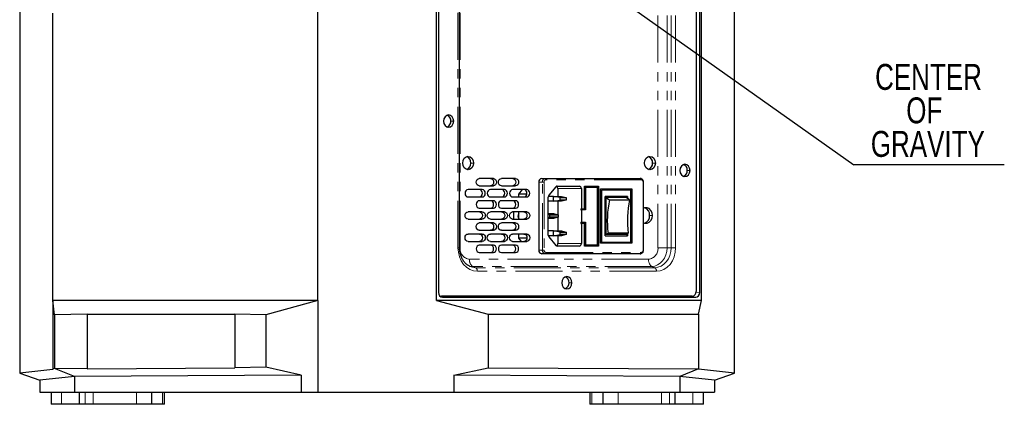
# Model space of a CAD drawing. Header units: millimetres. Extents: x 0 to 841, y 0 to 594.
# Tile 16 of 22: x 567 to 700, y 228 to 280. Entities that reach past the tile are written whole.
import ezdxf

# ---------------------------------------------------------------- set-up
doc = ezdxf.new("R2010")
doc.units = ezdxf.units.MM
doc.linetypes.add('PHANTOM', pattern=[12.7, 6.35, -1.27, 1.27, -1.27, 1.27, -1.27])
doc.layers.add('SLD-0_0', color=7, linetype='Continuous')
doc.styles.add('SLDTEXTSTYLE0', font='TXT', dxfattribs={"width": 0.75})
doc.dimstyles.new('SLDDIMSTYLE1', dxfattribs={"dimtxt": 0.18, "dimasz": 3.302, "dimexe": 0, "dimexo": 0.0625, "dimgap": 0, "dimtad": 0, "dimtih": 1, "dimtoh": 1, "dimdec": 0, "dimrnd": 1e-09, "dimzin": 0, "dimdsep": 46, "dimtxsty": 'Standard', "dimsah": 1, "dimcen": 0.09, "dimadec": 0, "dimazin": 0, "dimtfac": 3.302, "dimtdec": 0, "dimtofl": 0, "dimtmove": 0, "dimatfit": 3, "dimfxl": 1, "dimfrac": 2, "dimtolj": 1, "dimtzin": 0, "dimarcsym": 0})

# ---------------------------------------------------------------- blocks, each defined once
blk = doc.blocks.new('SW_NOTE_0_8')
at = {"layer": 'SLD-0_0', "color": 0}
blk.add_line((20.32, 0), (0, 0), dxfattribs=at)
at = {"layer": 'SLD-0_0', "color": 0, "char_height": 3.5, "attachment_point": 2, "style": 'SLDTEXTSTYLE0'}
for s, insert in [('CENTER', (10.07, 13.61)), ('OF', (9.5, 9.09)), ('GRAVITY', (9.98, 4.56))]:
    blk.add_mtext(s, dxfattribs=dict(at, insert=insert))

msp = doc.modelspace()

# ---------------------------------------------------------------- linework, layer by layer
at = {"color": 7, "linetype": 'Continuous', "lineweight": 25}
for p, q in [((566.932432, 379.187638), (566.932432, 231.917146)), ((663.558217, 231.917146), (663.558217, 379.187638)), ((607.219112, 241.724505), (607.219112, 363.660711)), ((623.271537, 241.724505), (623.271537, 363.660711)), ((659.099509, 241.724505), (659.099509, 363.660711)), ((623.527075, 362.58384), (623.527075, 242.801376)), ((658.35122, 362.275941), (658.35122, 242.942608)), ((658.843971, 242.801376), (658.843971, 362.58384)), ((626.379421, 248.833043), (626.379421, 356.385507)), ((571.39114, 241.724505), (571.39114, 280.534343)), ((630.950272, 258.188054), (629.038917, 258.188054)), ((633.953829, 258.188054), (632.042475, 258.188054)), ((637.499349, 258.191387), (637.977329, 258.191387)), ((637.977329, 258.191387), (650.810711, 258.191387)), ((629.038917, 257.188054), (630.950272, 257.188054)), ((632.042475, 257.188054), (633.953829, 257.188054)), ((637.089773, 257.691387), (637.089773, 248.524721)), ((637.089773, 257.524721), (637.089773, 248.858054)), ((639.385509, 257.060423), (638.453256, 255.922352)), ((639.578585, 257.158054), (642.578261, 257.158054)), ((643.260888, 257.158054), (645.172243, 257.158054)), ((643.260888, 254.108054), (643.260888, 257.158054)), ((643.320936, 256.991387), (643.320936, 253.941387)), ((643.320936, 256.991387), (643.397413, 256.991387)), ((643.397413, 256.991387), (643.397413, 253.941387)), ((645.035717, 256.991387), (643.397413, 256.991387)), ((645.035717, 249.224721), (645.035717, 256.991387)), ((645.095766, 257.158054), (645.095766, 249.058054)), ((645.172243, 257.158054), (645.172243, 249.058054)), ((651.250428, 248.524722), (651.250428, 257.691387)), ((629.448493, 256.688054), (627.537138, 256.688054)), ((627.537138, 255.688054), (629.448493, 255.688054)), ((632.452051, 256.688054), (630.540696, 256.688054)), ((630.540696, 255.688054), (632.452051, 255.688054)), ((635.455608, 256.688054), (633.544253, 256.688054)), ((633.544253, 255.688054), (635.455608, 255.688054)), ((634.371983, 256.074721), (634.874397, 256.688054)), ((634.371983, 255.688054), (634.371983, 256.074721)), ((635.47214, 256.074721), (634.371983, 256.074721)), ((638.373281, 250.529458), (638.373281, 255.686649)), ((639.060893, 255.774721), (638.382984, 255.774721)), ((639.962186, 255.608054), (639.060893, 255.774721)), ((639.060893, 255.774721), (640.153095, 255.774721)), ((639.060893, 255.108054), (639.060893, 255.774721)), ((639.658403, 256.824721), (639.658403, 255.774721)), ((639.962186, 255.608054), (640.781338, 255.608054)), ((639.962186, 255.274721), (639.962186, 255.608054)), ((640.153095, 255.774721), (640.781338, 255.608054)), ((640.781338, 255.608054), (640.781338, 255.274721)), ((642.851312, 256.824721), (642.851312, 254.108054)), ((645.445293, 249.441387), (645.445293, 256.774721)), ((645.445293, 256.774721), (649.677579, 256.774721)), ((645.54358, 256.608054), (645.54358, 249.608054)), ((645.54358, 256.608054), (645.581819, 256.608054)), ((645.581819, 256.608054), (645.581819, 249.608054)), ((649.541054, 256.608054), (645.581819, 256.608054)), ((646.059657, 250.458054), (646.059657, 255.758054)), ((649.063215, 255.758054), (646.059657, 255.758054)), ((648.888451, 255.608054), (646.157944, 255.608054)), ((646.157944, 255.608054), (646.635925, 255.304745)), ((646.157944, 255.608054), (646.157944, 250.608054)), ((649.366432, 255.304745), (648.888451, 255.608054)), ((649.024977, 255.758054), (649.024977, 255.52142)), ((649.063215, 255.758054), (649.063215, 255.497155)), ((649.541054, 249.608054), (649.541054, 256.608054)), ((649.639341, 256.774721), (649.639341, 249.441387)), ((649.677579, 256.774721), (649.677579, 249.441387)), ((630.950272, 255.188054), (629.038917, 255.188054)), ((629.038917, 254.188054), (630.950272, 254.188054)), ((633.953829, 255.188054), (632.042475, 255.188054)), ((632.042475, 254.188054), (633.953829, 254.188054)), ((639.060893, 255.108054), (638.373281, 255.108054)), ((639.060893, 255.108054), (639.962186, 255.274721)), ((640.153095, 255.108054), (639.060893, 255.108054)), ((639.658403, 255.108054), (639.658403, 253.282874)), ((640.781338, 255.274721), (639.962186, 255.274721)), ((640.781338, 255.274721), (640.153095, 255.108054)), ((646.635925, 255.304745), (649.366432, 255.304745)), ((629.448493, 253.688054), (627.537138, 253.688054)), ((632.452051, 253.688054), (630.540696, 253.688054)), ((635.455608, 253.688054), (633.544253, 253.688054)), ((633.658907, 253.674721), (633.666555, 253.688054)), ((633.658907, 253.674721), (633.658907, 252.688054)), ((634.371983, 252.688054), (634.371983, 253.688054)), ((638.373281, 253.441387), (639.060893, 253.441387)), ((638.596933, 253.274721), (638.373281, 253.316078)), ((638.373281, 252.90003), (638.596933, 252.941387)), ((638.596933, 252.941387), (638.596933, 253.274721)), ((638.596933, 253.274721), (639.689136, 253.274721)), ((639.689136, 252.941387), (638.596933, 252.941387)), ((639.060893, 253.441387), (639.689136, 253.274721)), ((639.689136, 252.941387), (639.060893, 252.774721)), ((639.658403, 252.933234), (639.658403, 251.108054)), ((639.689136, 253.274721), (639.689136, 252.941387)), ((642.774835, 254.108054), (642.774835, 253.941387)), ((642.774835, 254.108054), (642.851312, 254.108054)), ((642.774835, 253.941387), (642.851312, 253.941387)), ((642.851312, 254.108054), (643.260888, 254.108054)), ((642.851312, 253.941387), (642.851312, 252.274721)), ((643.397413, 253.941387), (642.851312, 253.941387)), ((627.537138, 252.688054), (629.448493, 252.688054)), ((630.950272, 252.188054), (629.038917, 252.188054)), ((630.540696, 252.688054), (632.452051, 252.688054)), ((633.953829, 252.188054), (632.042475, 252.188054)), ((633.544253, 252.688054), (635.455608, 252.688054)), ((639.060893, 252.774721), (638.373281, 252.774721)), ((642.774835, 252.274721), (642.774835, 252.108054)), ((642.774835, 252.274721), (642.851312, 252.274721)), ((642.774835, 252.108054), (642.851312, 252.108054)), ((642.851312, 252.274721), (643.397413, 252.274721)), ((642.851312, 252.108054), (642.851312, 249.391387)), ((643.260888, 252.108054), (642.851312, 252.108054)), ((643.260888, 249.058054), (643.260888, 252.108054)), ((643.320936, 252.274721), (643.320936, 249.224721)), ((643.397413, 252.274721), (643.397413, 249.224721)), ((629.448493, 250.688054), (627.537138, 250.688054)), ((629.038917, 251.188054), (630.950272, 251.188054)), ((632.452051, 250.688054), (630.540696, 250.688054)), ((632.042475, 251.188054), (633.953829, 251.188054)), ((635.455608, 250.688054), (633.544253, 250.688054)), ((634.371983, 250.141387), (634.371983, 250.688054)), ((639.060893, 251.108054), (638.373281, 251.108054)), ((639.060893, 250.441387), (638.382984, 250.441387)), ((638.453256, 250.293756), (639.385509, 249.155685)), ((639.962186, 250.941387), (639.060893, 251.108054)), ((639.060893, 251.108054), (640.153095, 251.108054)), ((639.060893, 250.441387), (639.060893, 251.108054)), ((639.060893, 250.441387), (639.962186, 250.608054)), ((640.153095, 250.441387), (639.060893, 250.441387)), ((639.658403, 250.441387), (639.658403, 249.391387)), ((639.962186, 250.941387), (640.781338, 250.941387)), ((639.962186, 250.608054), (639.962186, 250.941387)), ((640.781338, 250.608054), (639.962186, 250.608054)), ((640.153095, 251.108054), (640.781338, 250.941387)), ((640.781338, 250.608054), (640.153095, 250.441387)), ((640.781338, 250.941387), (640.781338, 250.608054)), ((646.059657, 250.458054), (649.063215, 250.458054)), ((646.444041, 250.7896), (646.157944, 250.608054)), ((648.888451, 250.608054), (646.157944, 250.608054)), ((649.174548, 250.7896), (646.444041, 250.7896)), ((648.888451, 250.608054), (649.174548, 250.7896)), ((649.024977, 250.694688), (649.024977, 250.458054)), ((649.063215, 250.718952), (649.063215, 250.458054)), ((627.537138, 249.688054), (629.448493, 249.688054)), ((630.950272, 249.188054), (629.038917, 249.188054)), ((630.540696, 249.688054), (632.452051, 249.688054)), ((633.953829, 249.188054), (632.042475, 249.188054)), ((633.544253, 249.688054), (635.455608, 249.688054)), ((635.481012, 250.141387), (634.371983, 250.141387)), ((634.743332, 249.688054), (634.371983, 250.141387)), ((642.578261, 249.058054), (639.578585, 249.058054)), ((645.172243, 249.058054), (643.260888, 249.058054)), ((643.320936, 249.224721), (643.397413, 249.224721)), ((643.397413, 249.224721), (645.035717, 249.224721)), ((649.677579, 249.441387), (645.445293, 249.441387)), ((645.54358, 249.608054), (645.581819, 249.608054)), ((645.581819, 249.608054), (649.541054, 249.608054)), ((629.038917, 248.188054), (630.950272, 248.188054)), ((632.042475, 248.188054), (633.953829, 248.188054)), ((637.977329, 248.024721), (637.499349, 248.024721)), ((650.810711, 248.024721), (637.977329, 248.024721)), ((623.737333, 242.275941), (623.946834, 242.275941)), ((657.805118, 242.275941), (623.946834, 242.275941)), ((571.627151, 239.776347), (571.39114, 241.724505)), ((607.219112, 241.724505), (571.39114, 241.724505)), ((571.39114, 241.724505), (571.39114, 232.412551)), ((607.219112, 241.724505), (600.187816, 239.778142)), ((607.219112, 241.724505), (607.219112, 229.316937)), ((659.099509, 241.724505), (623.271537, 241.724505)), ((623.271537, 241.724505), (630.245324, 239.859275)), ((623.851482, 242.192608), (657.62827, 242.192608)), ((624.072428, 242.135623), (658.298618, 242.135623)), ((658.692787, 239.859275), (659.099509, 241.724505)), ((576.044238, 239.859275), (571.627151, 239.776347)), ((571.627151, 239.776347), (571.627151, 232.525194)), ((576.044238, 239.859275), (595.998948, 239.859275)), ((576.044238, 239.859275), (576.044238, 232.483573)), ((600.187816, 239.778142), (595.998948, 239.859275)), ((595.998948, 239.859275), (595.998948, 232.605509)), ((600.187816, 239.778142), (600.187816, 232.698207)), ((630.245324, 239.859275), (630.245324, 232.631457)), ((630.245324, 239.859275), (658.692787, 239.859275)), ((658.692787, 239.859275), (658.692787, 232.45765)), ((566.934487, 231.918373), (571.39114, 232.412551)), ((566.967912, 231.895695), (569.660416, 230.923993)), ((571.627151, 232.525194), (571.39114, 232.412551)), ((571.627226, 232.525168), (571.627151, 232.525194)), ((574.357638, 231.444846), (571.627226, 232.525168)), ((576.044238, 232.483573), (571.627226, 232.525168)), ((604.97293, 231.631924), (574.357638, 231.444846)), ((576.044238, 232.483573), (595.998948, 232.605509)), ((600.187816, 232.698207), (595.998948, 232.605509)), ((604.97293, 231.631924), (600.187816, 232.698207)), ((604.97293, 231.631924), (604.97293, 229.316937)), ((625.596252, 231.631444), (630.245324, 232.631457)), ((656.133011, 231.444846), (625.596252, 231.631444)), ((625.596252, 231.631444), (625.596252, 229.316937)), ((630.245324, 232.631457), (658.692716, 232.457626)), ((658.692716, 232.457626), (656.133011, 231.444846)), ((658.692716, 232.457626), (658.692787, 232.45765)), ((658.692787, 232.45765), (663.556162, 231.918373)), ((660.830233, 230.923993), (663.522737, 231.895695)), ((574.357638, 231.444846), (569.660416, 230.923993)), ((569.660416, 230.923993), (569.660416, 229.316937)), ((574.357638, 231.444846), (574.357638, 229.316937)), ((656.133011, 231.444846), (656.133011, 229.316937)), ((660.830233, 230.923993), (656.133011, 231.444846)), ((660.830233, 230.923993), (660.830233, 229.316937)), ((569.660416, 229.316937), (574.357638, 229.316937)), ((571.171037, 229.316937), (571.171037, 227.682937)), ((574.357638, 229.316937), (604.97293, 229.316937)), ((574.984892, 229.316937), (574.984892, 227.682937)), ((584.773887, 227.682937), (584.773887, 229.316937)), ((586.50233, 227.682937), (586.50233, 229.316937)), ((604.97293, 229.316937), (607.219112, 229.316937)), ((607.219112, 229.316937), (625.596252, 229.316937)), ((625.596252, 229.316937), (656.133011, 229.316937)), ((644.005302, 229.316937), (644.005302, 227.682937)), ((645.747632, 229.316937), (645.747632, 227.682937)), ((655.536627, 227.682937), (655.536627, 229.316937)), ((656.133011, 229.316937), (660.830233, 229.316937)), ((659.336595, 227.682937), (659.336595, 229.316937)), ((572.580247, 227.682937), (571.171037, 227.682937)), ((574.984892, 227.682937), (572.580247, 227.682937)), ((574.992315, 227.682937), (574.984892, 227.682937)), ((575.771477, 227.682937), (574.992315, 227.682937)), ((576.846087, 227.682937), (575.771477, 227.682937)), ((582.701273, 227.682937), (576.846087, 227.682937)), ((584.773887, 227.682937), (582.701273, 227.682937)), ((586.229228, 227.682937), (584.773887, 227.682937)), ((586.50233, 227.682937), (586.229228, 227.682937)), ((644.278404, 227.682937), (644.005302, 227.682937)), ((645.747632, 227.682937), (644.278404, 227.682937)), ((647.820246, 227.682937), (645.747632, 227.682937)), ((653.675432, 227.682937), (647.820246, 227.682937)), ((654.750042, 227.682937), (653.675432, 227.682937)), ((655.529204, 227.682937), (654.750042, 227.682937)), ((655.536627, 227.682937), (655.529204, 227.682937)), ((657.927384, 227.682937), (655.536627, 227.682937)), ((659.336595, 227.682937), (657.927384, 227.682937))]:
    msp.add_line(p, q, dxfattribs=at)
at = {"color": 8, "linetype": 'PHANTOM', "lineweight": 18}
for p, q in [((566.934487, 379.182748), (566.934487, 231.918373)), ((663.556162, 231.918373), (663.556162, 379.182748)), ((626.166209, 248.833043), (626.166209, 356.385507)), ((626.449075, 248.833043), (626.449075, 356.385507)), ((653.199763, 356.385507), (653.199763, 248.833043)), ((654.429398, 356.385507), (654.429398, 248.833043)), ((654.970925, 356.385507), (654.970925, 248.833043)), ((655.585743, 356.385507), (655.585743, 248.833043)), ((625.202753, 265.942608), (625.585138, 265.942608)), ((627.891991, 260.275941), (628.274375, 260.275941)), ((652.466552, 260.275941), (652.848937, 260.275941)), ((657.149683, 259.275941), (657.532067, 259.275941)), ((637.567753, 257.691387), (637.089773, 257.691387)), ((637.567753, 248.524721), (637.567753, 257.691387)), ((637.799874, 257.691386), (637.799875, 248.524721)), ((650.906306, 258.024721), (638.072926, 258.024721)), ((651.179358, 248.524722), (651.179358, 257.691386)), ((642.851312, 256.824721), (639.658403, 256.824721)), ((652.06988, 253.191387), (652.452264, 253.191387)), ((639.658403, 249.391387), (642.851312, 249.391387)), ((626.166209, 248.833043), (626.37942, 248.833043)), ((626.449075, 248.833043), (626.379421, 248.833043)), ((637.089773, 248.524721), (637.567753, 248.524721)), ((637.567753, 248.524721), (637.799875, 248.524721)), ((638.072925, 248.191387), (650.906306, 248.191387)), ((653.199763, 248.833043), (654.429398, 248.833043)), ((654.970925, 248.833043), (654.429398, 248.833043)), ((655.585743, 248.833043), (654.970925, 248.833043)), ((651.9284, 247.280995), (627.720438, 247.280995)), ((628.554587, 246.137113), (628.155254, 246.310699)), ((652.363215, 246.310699), (628.155254, 246.310699)), ((652.762549, 246.137113), (652.363215, 246.310699)), ((652.762549, 246.137113), (628.554587, 246.137113)), ((652.979957, 245.651965), (628.771995, 245.651965)), ((641.176218, 244.109275), (641.558603, 244.109275)), ((658.345185, 242.843777), (658.843971, 242.801376)), ((623.984561, 242.144301), (624.072428, 242.135623)), ((658.298618, 242.135623), (657.62827, 242.192608)), ((572.580247, 227.682937), (572.580247, 229.316937)), ((574.992315, 227.682937), (574.992315, 229.316937)), ((575.771477, 227.682937), (575.771477, 229.316937)), ((576.846087, 227.682937), (576.846087, 229.316937)), ((582.701273, 227.682937), (582.701273, 229.316937)), ((586.229228, 227.682937), (586.229228, 229.316937)), ((644.278404, 227.682937), (644.278404, 229.316937)), ((647.820246, 227.682937), (647.820246, 229.316937)), ((653.675432, 227.682937), (653.675432, 229.316937)), ((654.750042, 227.682937), (654.750042, 229.316937)), ((655.529204, 227.682937), (655.529204, 229.316937)), ((657.927384, 227.682937), (657.927384, 229.316937))]:
    msp.add_line(p, q, dxfattribs=at)
at = {"color": 7, "linetype": 'Continuous', "lineweight": 25, "flags": 128}
for points in [[(625.585138, 265.942608), (625.533176, 266.261511), (625.385201, 266.531864), (625.163741, 266.712507), (624.902511, 266.775941), (624.641281, 266.712507), (624.419821, 266.531864), (624.271846, 266.261511), (624.219884, 265.942608)], [(624.219884, 265.942608), (624.271846, 265.623705), (624.419821, 265.353352), (624.641281, 265.172708), (624.902511, 265.109275), (625.163741, 265.172708), (625.385201, 265.353352), (625.533176, 265.623705), (625.585138, 265.942608)], [(626.799902, 260.275941), (626.85602, 260.620356), (627.015833, 260.912337), (627.25501, 261.107433), (627.537138, 261.175941), (627.819267, 261.107433), (628.058444, 260.912337), (628.218256, 260.620356), (628.274375, 260.275941)], [(651.374463, 260.275941), (651.430582, 260.620356), (651.590395, 260.912337), (651.829571, 261.107433), (652.1117, 261.175941), (652.393828, 261.107433), (652.633005, 260.912337), (652.792818, 260.620356), (652.848937, 260.275941)], [(628.274375, 260.275941), (628.218256, 259.931526), (628.058444, 259.639545), (627.819267, 259.44445), (627.537138, 259.375941), (627.25501, 259.44445), (627.015833, 259.639545), (626.85602, 259.931526), (626.799902, 260.275941)], [(652.848937, 260.275941), (652.792818, 259.931526), (652.633005, 259.639545), (652.393828, 259.44445), (652.1117, 259.375941), (651.829571, 259.44445), (651.590395, 259.639545), (651.430582, 259.931526), (651.374463, 260.275941)], [(657.532067, 259.275941), (657.480106, 259.594844), (657.332131, 259.865197), (657.110671, 260.045841), (656.849441, 260.109275), (656.588211, 260.045841), (656.366751, 259.865197), (656.218776, 259.594844), (656.166814, 259.275941)], [(629.038917, 257.188054), (628.882179, 257.226114), (628.749303, 257.3345), (628.660518, 257.496712), (628.629341, 257.688054), (628.660518, 257.879396), (628.749303, 258.041607), (628.882179, 258.149994), (629.038917, 258.188054)], [(630.567888, 258.188054), (630.724626, 258.149994), (630.857502, 258.041607), (630.946287, 257.879396), (630.977464, 257.688054), (630.946287, 257.496712), (630.857502, 257.3345), (630.724626, 257.226114), (630.567888, 257.188054)], [(630.950272, 258.188054), (631.10701, 258.149994), (631.239886, 258.041607), (631.328671, 257.879396), (631.359848, 257.688054), (631.328671, 257.496712), (631.239886, 257.3345), (631.10701, 257.226114), (630.950272, 257.188054)], [(632.042475, 257.188054), (631.885737, 257.226114), (631.752861, 257.3345), (631.664076, 257.496712), (631.632899, 257.688054), (631.664076, 257.879396), (631.752861, 258.041607), (631.885737, 258.149994), (632.042475, 258.188054)], [(633.571445, 258.188054), (633.728183, 258.149994), (633.861059, 258.041607), (633.949844, 257.879396), (633.981021, 257.688054), (633.949844, 257.496712), (633.861059, 257.3345), (633.728183, 257.226114), (633.571445, 257.188054)], [(633.953829, 258.188054), (634.110567, 258.149994), (634.243443, 258.041607), (634.332228, 257.879396), (634.363405, 257.688054), (634.332228, 257.496712), (634.243443, 257.3345), (634.110567, 257.226114), (633.953829, 257.188054)], [(656.166814, 259.275941), (656.218776, 258.957038), (656.366751, 258.686686), (656.588211, 258.506042), (656.849441, 258.442608), (657.110671, 258.506042), (657.332131, 258.686686), (657.480106, 258.957038), (657.532067, 259.275941)], [(627.537138, 256.688054), (627.3804, 256.649994), (627.247524, 256.541607), (627.15874, 256.379396), (627.127562, 256.188054), (627.15874, 255.996712), (627.247524, 255.8345), (627.3804, 255.726114), (627.537138, 255.688054)], [(629.066109, 255.688054), (629.222847, 255.726114), (629.355723, 255.8345), (629.444508, 255.996712), (629.475685, 256.188054), (629.444508, 256.379396), (629.355723, 256.541607), (629.222847, 256.649994), (629.066109, 256.688054)], [(629.448493, 255.688054), (629.605231, 255.726114), (629.738107, 255.8345), (629.826892, 255.996712), (629.858069, 256.188054), (629.826892, 256.379396), (629.738107, 256.541607), (629.605231, 256.649994), (629.448493, 256.688054)], [(630.540696, 256.688054), (630.383958, 256.649994), (630.251082, 256.541607), (630.162297, 256.379396), (630.13112, 256.188054), (630.162297, 255.996712), (630.251082, 255.8345), (630.383958, 255.726114), (630.540696, 255.688054)], [(632.069666, 255.688054), (632.226404, 255.726114), (632.35928, 255.8345), (632.448065, 255.996712), (632.479242, 256.188054), (632.448065, 256.379396), (632.35928, 256.541607), (632.226404, 256.649994), (632.069666, 256.688054)], [(632.452051, 255.688054), (632.608789, 255.726114), (632.741665, 255.8345), (632.83045, 255.996712), (632.861627, 256.188054), (632.83045, 256.379396), (632.741665, 256.541607), (632.608789, 256.649994), (632.452051, 256.688054)], [(633.544253, 256.688054), (633.387515, 256.649994), (633.254639, 256.541607), (633.165855, 256.379396), (633.134677, 256.188054), (633.165855, 255.996712), (633.254639, 255.8345), (633.387515, 255.726114), (633.544253, 255.688054)], [(635.073224, 255.688054), (635.229962, 255.726114), (635.362838, 255.8345), (635.451623, 255.996712), (635.4828, 256.188054), (635.451623, 256.379396), (635.362838, 256.541607), (635.229962, 256.649994), (635.073224, 256.688054)], [(635.455608, 255.688054), (635.612346, 255.726114), (635.745222, 255.8345), (635.834007, 255.996712), (635.865184, 256.188054), (635.834007, 256.379396), (635.745222, 256.541607), (635.612346, 256.649994), (635.455608, 256.688054)], [(629.038917, 255.188054), (628.882179, 255.149994), (628.749303, 255.041607), (628.660518, 254.879396), (628.629341, 254.688054), (628.660518, 254.496712), (628.749303, 254.3345), (628.882179, 254.226114), (629.038917, 254.188054)], [(630.567888, 254.188054), (630.724626, 254.226114), (630.857502, 254.3345), (630.946287, 254.496712), (630.977464, 254.688054), (630.946287, 254.879396), (630.857502, 255.041607), (630.724626, 255.149994), (630.567888, 255.188054)], [(630.950272, 254.188054), (631.10701, 254.226114), (631.239886, 254.3345), (631.328671, 254.496712), (631.359848, 254.688054), (631.328671, 254.879396), (631.239886, 255.041607), (631.10701, 255.149994), (630.950272, 255.188054)], [(632.042475, 255.188054), (631.885737, 255.149994), (631.752861, 255.041607), (631.664076, 254.879396), (631.632899, 254.688054), (631.664076, 254.496712), (631.752861, 254.3345), (631.885737, 254.226114), (632.042475, 254.188054)], [(633.571445, 254.188054), (633.728183, 254.226114), (633.861059, 254.3345), (633.949844, 254.496712), (633.981021, 254.688054), (633.949844, 254.879396), (633.861059, 255.041607), (633.728183, 255.149994), (633.571445, 255.188054)], [(633.953829, 254.188054), (634.110567, 254.226114), (634.243443, 254.3345), (634.332228, 254.496712), (634.363405, 254.688054), (634.332228, 254.879396), (634.243443, 255.041607), (634.110567, 255.149994), (633.953829, 255.188054)], [(652.452264, 253.191387), (652.39957, 253.556209), (652.247843, 253.877027), (652.015383, 254.115148), (651.730229, 254.241849), (651.426775, 254.241849), (651.250428, 254.18001)], [(627.537138, 252.688054), (627.3804, 252.726114), (627.247524, 252.8345), (627.15874, 252.996712), (627.127562, 253.188054), (627.15874, 253.379396), (627.247524, 253.541607), (627.3804, 253.649994), (627.537138, 253.688054)], [(629.066109, 253.688054), (629.222847, 253.649994), (629.355723, 253.541607), (629.444508, 253.379396), (629.475685, 253.188054), (629.444508, 252.996712), (629.355723, 252.8345), (629.222847, 252.726114), (629.066109, 252.688054)], [(629.448493, 253.688054), (629.605231, 253.649994), (629.738107, 253.541607), (629.826892, 253.379396), (629.858069, 253.188054), (629.826892, 252.996712), (629.738107, 252.8345), (629.605231, 252.726114), (629.448493, 252.688054)], [(630.540696, 252.688054), (630.383958, 252.726114), (630.251082, 252.8345), (630.162297, 252.996712), (630.13112, 253.188054), (630.162297, 253.379396), (630.251082, 253.541607), (630.383958, 253.649994), (630.540696, 253.688054)], [(632.069666, 253.688054), (632.226404, 253.649994), (632.35928, 253.541607), (632.448065, 253.379396), (632.479242, 253.188054), (632.448065, 252.996712), (632.35928, 252.8345), (632.226404, 252.726114), (632.069666, 252.688054)], [(632.452051, 253.688054), (632.608789, 253.649994), (632.741665, 253.541607), (632.83045, 253.379396), (632.861627, 253.188054), (632.83045, 252.996712), (632.741665, 252.8345), (632.608789, 252.726114), (632.452051, 252.688054)], [(633.544253, 252.688054), (633.387515, 252.726114), (633.254639, 252.8345), (633.165855, 252.996712), (633.134677, 253.188054), (633.165855, 253.379396), (633.254639, 253.541607), (633.387515, 253.649994), (633.544253, 253.688054)], [(635.073224, 253.688054), (635.229962, 253.649994), (635.362838, 253.541607), (635.451623, 253.379396), (635.4828, 253.188054), (635.451623, 252.996712), (635.362838, 252.8345), (635.229962, 252.726114), (635.073224, 252.688054)], [(635.455608, 253.688054), (635.612346, 253.649994), (635.745222, 253.541607), (635.834007, 253.379396), (635.865184, 253.188054), (635.834007, 252.996712), (635.745222, 252.8345), (635.612346, 252.726114), (635.455608, 252.688054)], [(651.250428, 252.202765), (651.426775, 252.140926), (651.730229, 252.140926), (652.015383, 252.267627), (652.247843, 252.505747), (652.39957, 252.826566), (652.452264, 253.191387)], [(629.038917, 251.188054), (628.882179, 251.226114), (628.749303, 251.3345), (628.660518, 251.496712), (628.629341, 251.688054), (628.660518, 251.879396), (628.749303, 252.041607), (628.882179, 252.149994), (629.038917, 252.188054)], [(630.567888, 252.188054), (630.724626, 252.149994), (630.857502, 252.041607), (630.946287, 251.879396), (630.977464, 251.688054), (630.946287, 251.496712), (630.857502, 251.3345), (630.724626, 251.226114), (630.567888, 251.188054)], [(630.950272, 252.188054), (631.10701, 252.149994), (631.239886, 252.041607), (631.328671, 251.879396), (631.359848, 251.688054), (631.328671, 251.496712), (631.239886, 251.3345), (631.10701, 251.226114), (630.950272, 251.188054)], [(632.042475, 251.188054), (631.885737, 251.226114), (631.752861, 251.3345), (631.664076, 251.496712), (631.632899, 251.688054), (631.664076, 251.879396), (631.752861, 252.041607), (631.885737, 252.149994), (632.042475, 252.188054)], [(633.571445, 252.188054), (633.728183, 252.149994), (633.861059, 252.041607), (633.949844, 251.879396), (633.981021, 251.688054), (633.949844, 251.496712), (633.861059, 251.3345), (633.728183, 251.226114), (633.571445, 251.188054)], [(633.953829, 252.188054), (634.110567, 252.149994), (634.243443, 252.041607), (634.332228, 251.879396), (634.363405, 251.688054), (634.332228, 251.496712), (634.243443, 251.3345), (634.110567, 251.226114), (633.953829, 251.188054)], [(627.537138, 249.688054), (627.3804, 249.726114), (627.247524, 249.8345), (627.15874, 249.996712), (627.127562, 250.188054), (627.15874, 250.379396), (627.247524, 250.541607), (627.3804, 250.649994), (627.537138, 250.688054)], [(629.066109, 250.688054), (629.222847, 250.649994), (629.355723, 250.541607), (629.444508, 250.379396), (629.475685, 250.188054), (629.444508, 249.996712), (629.355723, 249.8345), (629.222847, 249.726114), (629.066109, 249.688054)], [(629.448493, 250.688054), (629.605231, 250.649994), (629.738107, 250.541607), (629.826892, 250.379396), (629.858069, 250.188054), (629.826892, 249.996712), (629.738107, 249.8345), (629.605231, 249.726114), (629.448493, 249.688054)], [(630.540696, 249.688054), (630.383958, 249.726114), (630.251082, 249.8345), (630.162297, 249.996712), (630.13112, 250.188054), (630.162297, 250.379396), (630.251082, 250.541607), (630.383958, 250.649994), (630.540696, 250.688054)], [(632.069666, 250.688054), (632.226404, 250.649994), (632.35928, 250.541607), (632.448065, 250.379396), (632.479242, 250.188054), (632.448065, 249.996712), (632.35928, 249.8345), (632.226404, 249.726114), (632.069666, 249.688054)], [(632.452051, 250.688054), (632.608789, 250.649994), (632.741665, 250.541607), (632.83045, 250.379396), (632.861627, 250.188054), (632.83045, 249.996712), (632.741665, 249.8345), (632.608789, 249.726114), (632.452051, 249.688054)], [(633.544253, 249.688054), (633.387515, 249.726114), (633.254639, 249.8345), (633.165855, 249.996712), (633.134677, 250.188054), (633.165855, 250.379396), (633.254639, 250.541607), (633.387515, 250.649994), (633.544253, 250.688054)], [(635.073224, 250.688054), (635.229962, 250.649994), (635.362838, 250.541607), (635.451623, 250.379396), (635.4828, 250.188054), (635.451623, 249.996712), (635.362838, 249.8345), (635.229962, 249.726114), (635.073224, 249.688054)], [(635.455608, 250.688054), (635.612346, 250.649994), (635.745222, 250.541607), (635.834007, 250.379396), (635.865184, 250.188054), (635.834007, 249.996712), (635.745222, 249.8345), (635.612346, 249.726114), (635.455608, 249.688054)], [(629.038917, 249.188054), (628.882179, 249.149994), (628.749303, 249.041607), (628.660518, 248.879396), (628.629341, 248.688054), (628.660518, 248.496712), (628.749303, 248.3345), (628.882179, 248.226114), (629.038917, 248.188054)], [(630.567888, 248.188054), (630.724626, 248.226114), (630.857502, 248.3345), (630.946287, 248.496712), (630.977464, 248.688054), (630.946287, 248.879396), (630.857502, 249.041607), (630.724626, 249.149994), (630.567888, 249.188054)], [(630.950272, 248.188054), (631.10701, 248.226114), (631.239886, 248.3345), (631.328671, 248.496712), (631.359848, 248.688054), (631.328671, 248.879396), (631.239886, 249.041607), (631.10701, 249.149994), (630.950272, 249.188054)], [(632.042475, 249.188054), (631.885737, 249.149994), (631.752861, 249.041607), (631.664076, 248.879396), (631.632899, 248.688054), (631.664076, 248.496712), (631.752861, 248.3345), (631.885737, 248.226114), (632.042475, 248.188054)], [(633.571445, 248.188054), (633.728183, 248.226114), (633.861059, 248.3345), (633.949844, 248.496712), (633.981021, 248.688054), (633.949844, 248.879396), (633.861059, 249.041607), (633.728183, 249.149994), (633.571445, 249.188054)], [(633.953829, 248.188054), (634.110567, 248.226114), (634.243443, 248.3345), (634.332228, 248.496712), (634.363405, 248.688054), (634.332228, 248.879396), (634.243443, 249.041607), (634.110567, 249.149994), (633.953829, 249.188054)], [(627.768235, 246.313814), (627.709478, 246.342328), (627.675032, 246.360165)], [(641.558603, 244.109275), (641.506641, 244.428177), (641.358666, 244.69853), (641.137206, 244.879174), (640.875976, 244.942608), (640.614746, 244.879174), (640.393286, 244.69853), (640.245311, 244.428177), (640.193349, 244.109275)], [(640.193349, 244.109275), (640.245311, 243.790372), (640.393286, 243.520019), (640.614746, 243.339375), (640.875976, 243.275941), (641.137206, 243.339375), (641.358666, 243.520019), (641.506641, 243.790372), (641.558603, 244.109275)]]:
    msp.add_lwpolyline(points, dxfattribs=at)
at = {"color": 8, "linetype": 'PHANTOM', "lineweight": 18, "flags": 128}
for points in [[(637.977329, 258.191387), (637.995979, 258.188185), (638.013912, 258.1787), (638.030439, 258.163299), (638.044926, 258.142572), (638.056814, 258.117316), (638.065648, 258.088501), (638.071088, 258.057236), (638.072926, 258.024721)], [(650.906306, 258.024721), (650.904469, 258.057236), (650.899029, 258.088501), (650.890195, 258.117316), (650.878307, 258.142572), (650.863821, 258.163299), (650.847294, 258.1787), (650.829361, 258.188185), (650.810711, 258.191387)], [(637.799874, 257.691386), (637.771403, 257.691386), (637.740352, 257.691386), (637.707914, 257.691386), (637.675337, 257.691386), (637.643872, 257.691386), (637.614728, 257.691387), (637.589026, 257.691387), (637.567753, 257.691387)], [(651.250428, 257.691387), (651.247896, 257.691387), (651.239096, 257.691387), (651.224327, 257.691387), (651.204156, 257.691387), (651.179358, 257.691386)], [(628.771995, 245.651965), (628.263632, 245.713089), (627.774804, 245.89411), (627.324298, 246.188073), (626.929426, 246.583681), (626.605363, 247.065731), (626.364563, 247.615697), (626.216279, 248.212445), (626.166209, 248.833043)], [(638.072925, 248.191387), (638.071088, 248.158872), (638.065648, 248.127607), (638.056814, 248.098792), (638.044926, 248.073536), (638.030439, 248.052809), (638.013912, 248.037407), (637.995979, 248.027923), (637.977329, 248.024721)], [(650.810711, 248.024721), (650.829361, 248.027923), (650.847294, 248.037407), (650.863821, 248.052809), (650.878308, 248.073536), (650.890196, 248.098792), (650.89903, 248.127607), (650.90447, 248.158872), (650.906306, 248.191387)], [(651.179358, 248.524722), (651.204156, 248.524722), (651.224327, 248.524722), (651.239096, 248.524722), (651.247896, 248.524722), (651.250428, 248.524721)], [(654.429398, 248.833043), (654.389697, 248.340958), (654.272119, 247.867783), (654.081184, 247.431704), (653.824227, 247.049476), (653.511125, 246.735791), (653.153909, 246.502701), (652.766308, 246.359165), (652.363215, 246.310699)], [(654.970925, 248.833043), (654.928492, 248.307093), (654.802822, 247.801355), (654.598746, 247.335264), (654.324107, 246.926732), (653.989457, 246.591459), (653.607658, 246.342328), (653.193382, 246.188914), (652.762549, 246.137113)], [(655.585743, 248.833043), (655.535673, 248.212445), (655.387389, 247.615697), (655.146589, 247.065731), (654.822526, 246.583681), (654.427654, 246.188073), (653.977148, 245.89411), (653.48832, 245.713089), (652.979957, 245.651965)], [(628.155254, 246.310699), (627.752162, 246.359165), (627.419533, 246.476022)], [(628.554587, 246.137113), (628.123755, 246.188914), (627.768235, 246.313814)]]:
    msp.add_lwpolyline(points, dxfattribs=at)
at = {"color": 7, "linetype": 'Continuous', "lineweight": 25}
for centre, radius, start, end in [((624.395043, 265.99736), 0.809565, 356.12202099, 67.00351453), ((624.395043, 265.887856), 0.809565, 292.99648547, 3.87797901), ((627.023149, 260.336246), 0.870932, 356.02956988, 68.24525999), ((651.59771, 260.336246), 0.870932, 356.02956988, 68.24525999), ((627.023149, 260.215636), 0.870932, 291.75474001, 3.97043012), ((651.59771, 260.215636), 0.870932, 291.75474001, 3.97043012), ((656.341972, 259.330694), 0.809565, 356.12202099, 67.00351453), ((637.549551, 257.732511), 0.461614, 96.24354639, 185.1110738), ((656.341972, 259.221189), 0.809565, 292.99648547, 3.87797901), ((639.58437, 256.906884), 0.251237, 91.319373, 142.3285513), ((639.320787, 256.839466), 0.337938, 357.49910111, 61.51322278), ((642.544793, 256.852136), 0.307743, 354.8889262, 83.75645361), ((638.746634, 255.691388), 0.373384, 141.78828699, 180.72716473), ((660.583584, 252.450351), 14.23674, 168.4340982, 186.69894745), ((663.314091, 252.450351), 14.23674, 168.4340982, 186.69894745), ((651.034082, 253.256333), 1.037832, 356.41218272, 70.10169054), ((634.865611, 253.108054), 0.592738, 146.38664542, 213.61335458), ((651.034082, 253.126441), 1.037832, 289.89830946, 3.58781728), ((638.746634, 250.52472), 0.373384, 179.27283527, 218.21171301), ((639.58437, 249.309224), 0.251237, 217.6714487, 268.680627), ((639.330639, 249.371066), 0.328393, 297.43988911, 3.54778315), ((642.544793, 249.363971), 0.307743, 276.24354639, 5.1110738), ((637.549551, 248.483597), 0.461614, 174.8889262, 263.75645363), ((640.368507, 244.164027), 0.809565, 356.12202099, 67.00351453), ((640.368507, 244.054522), 0.809565, 292.99648547, 3.87797901), ((623.951794, 242.754961), 0.479046, 230.31312592, 269.40677177), ((657.738181, 242.887776), 0.615486, 276.24354639, 5.1110738)]:
    msp.add_arc(centre, radius, start, end, dxfattribs=at)
at = {"color": 8, "linetype": 'PHANTOM', "lineweight": 18}
for centre, radius, start, end in [((638.027532, 257.732511), 0.461614, 96.24354639, 185.1110738), ((638.106393, 257.718803), 0.307743, 96.24330065, 185.11131946), ((650.872839, 257.718803), 0.307743, 354.88868049, 83.75669927), ((627.876273, 248.705391), 1.432895, 174.8889262, 263.75645361), ((638.027532, 248.483597), 0.461614, 174.8889262, 263.75645364), ((638.106394, 248.497305), 0.307743, 174.8889262, 263.75645361), ((650.872839, 248.497305), 0.307743, 276.24330065, 5.11131946), ((651.772565, 248.705391), 1.432895, 276.24354639, 5.1110738), ((628.764697, 247.166381), 1.050529, 173.73650874, 234.54037279), ((652.972658, 247.166381), 1.050529, 173.73650874, 234.54037279), ((628.249866, 245.709272), 0.525265, 353.73650874, 54.54037279), ((652.457827, 245.709272), 0.525265, 353.73650874, 54.54037279)]:
    msp.add_arc(centre, radius, start, end, dxfattribs=at)
at = {"color": 7, "linetype": 'Continuous', "lineweight": 25}
for centre, major_axis, ratio, start_param, end_param in [((624.073926, 242.803205), (0.004553, 0.667571), 0.8191364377, 1.5791215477, 3.1471788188), ((657.626772, 242.860189), (-0.004553, 0.667571), 0.8191364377, 3.1360064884, 3.6784397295), ((658.29712, 242.803205), (-0.004553, 0.667571), 0.8191364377, 3.1360064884, 4.7040637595), ((567.599099, 231.667907), (0.666614, -0.249538), 0.0334665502, 3.0755799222, 3.4818354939), ((662.89155, 231.667907), (0.666614, 0.249538), 0.0334665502, 5.9429424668, 6.3491980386)]:
    msp.add_ellipse(centre, major_axis=major_axis, ratio=ratio, start_param=start_param, end_param=end_param, dxfattribs=at)
for points, knots in [([(651.250411, 257.686957), (651.247716, 257.731266), (651.241087, 257.840228), (651.172826, 257.995741), (651.053513, 258.121092), (650.923579, 258.183893), (650.839002, 258.189275), (650.806218, 258.191361)], [0, 0, 0, 0, 0.1712185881, 0.421043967, 0.6477794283, 0.8634729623, 1, 1, 1, 1]), ([(627.686307, 246.368839), (627.622808, 246.399489), (627.430989, 246.492078), (627.144513, 246.751228), (626.846033, 247.126088), (626.613372, 247.571598), (626.454869, 248.063914), (626.386905, 248.493395), (626.381223, 248.751262), (626.379421, 248.833043)], [0, 0, 0, 0, 0.084780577, 0.2561042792, 0.4246614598, 0.5915350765, 0.7575391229, 0.9231049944, 1, 1, 1, 1]), ([(650.806218, 248.024746), (650.850987, 248.028768), (650.947797, 248.037466), (651.082089, 248.118082), (651.189219, 248.249203), (651.243934, 248.396083), (651.248652, 248.493014), (651.250411, 248.529151)], [0, 0, 0, 0, 0.1859836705, 0.4021802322, 0.62509146, 0.8602315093, 1, 1, 1, 1])]:
    msp.add_open_spline(points, degree=3, knots=knots, dxfattribs=at)

# ---------------------------------------------------------------- block references
at = {"layer": 'SLD-0_0'}
msp.add_blockref('SW_NOTE_0_8', (679.68929, 260.051855), dxfattribs=at)

# ---------------------------------------------------------------- leaders
msp.add_leader([(621.601216, 301.137985), (679.68929, 260.051855)], dimstyle='SLDDIMSTYLE1', dxfattribs=at)

doc.saveas('drawing.dxf')
